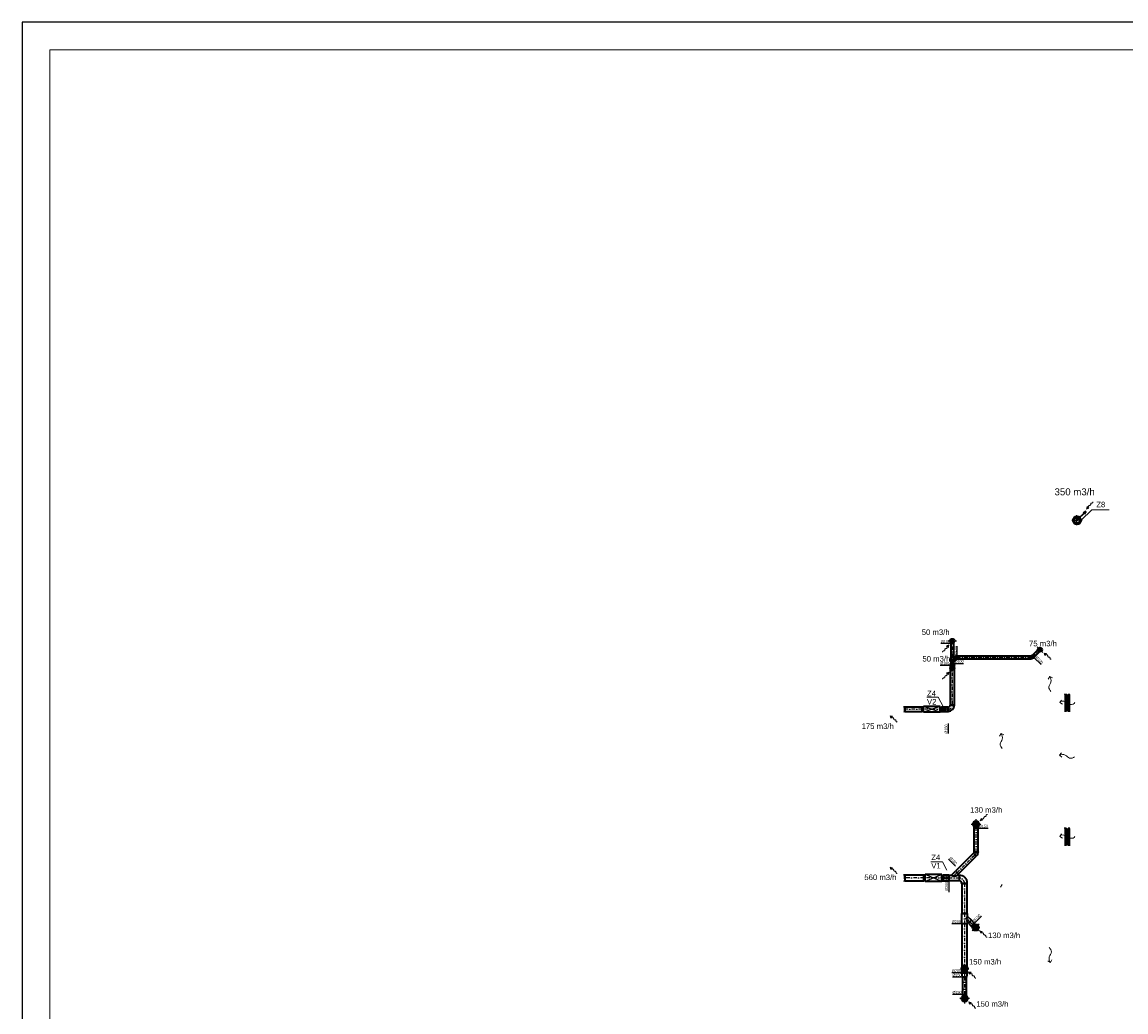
# Model space of a CAD drawing. Header units: millimetres. Extents: x 879679 to 2307614, y -211319 to 627407.
# Tile 9 of 36: x 886277 to 926213, y -149004 to -113207. Entities that reach past the tile are written whole.
import ezdxf
from ezdxf.enums import TextEntityAlignment as Align

# ---------------------------------------------------------------- set-up
doc = ezdxf.new("R2010")
doc.units = ezdxf.units.MM
doc.header["$LTSCALE"] = 10
doc.linetypes.add('DASHDOT', pattern=[25.4, 12.7, -6.35, 0, -6.35])
doc.linetypes.add('DASHED', pattern=[19.05, 12.7, -6.35])
doc.layers.add('AA_FORMÁTY NETISK', color=40, linetype='Continuous', plot=False)
for name, color, linetype, lineweight in [('AA_FORMÁTY TISK', 7, 'Continuous', 15), ('Kóty_obecně', 7, 'Continuous', 25), ('Standard', 7, 'Continuous', 25), ('VZT-komponenty', 30, 'Continuous', 35), ('VZT-potrubi', 30, 'Continuous', 35), ('VZT-sipky', 50, 'Continuous', 15)]:
    doc.layers.add(name, color=color, linetype=linetype, lineweight=lineweight)
doc.layers.add('VZT-potrubi-popis', color=7, linetype='Continuous')
doc.styles.add('Arial_CE', font='arial.ttf')
doc.styles.get("Standard").update_dxf_attribs({"font": 'ic-simplex.shx', "width": 0.8})

# ---------------------------------------------------------------- blocks, each defined once
blk = doc.blocks.new('*U166')
at = {"color": 2, "linetype": 'DASHDOT', "lineweight": 25}
for p, q in [((-106, 0), (106, 0)), ((0, 106), (0, -106))]:
    blk.add_line(p, q, dxfattribs=at)
at = {"color": 0, "linetype": 'ByBlock', "lineweight": -2}
for radius in [75.6, 50]:
    blk.add_circle((0, 0), radius, dxfattribs=at)
blk = doc.blocks.new('*U167')
at = {"color": 2, "linetype": 'DASHDOT', "lineweight": 25}
for p, q in [((-106, 0), (106, 0)), ((0, 106), (0, -106))]:
    blk.add_line(p, q, dxfattribs=at)
at = {"color": 0, "linetype": 'ByBlock', "lineweight": -2}
for radius in [75.6, 50]:
    blk.add_circle((0, 0), radius, dxfattribs=at)
blk = doc.blocks.new('*U168')
at = {"color": 2, "linetype": 'DASHDOT', "lineweight": 25}
for p, q in [((-143, 0), (143, 0)), ((0, 143), (0, -143))]:
    blk.add_line(p, q, dxfattribs=at)
at = {"color": 0, "linetype": 'ByBlock', "lineweight": -2}
for radius in [113, 75]:
    blk.add_circle((0, 0), radius, dxfattribs=at)
blk = doc.blocks.new('*U169')
at = {"color": 2, "linetype": 'DASHDOT', "lineweight": 25}
for p, q in [((-143, 0), (143, 0)), ((0, 143), (0, -143))]:
    blk.add_line(p, q, dxfattribs=at)
at = {"color": 0, "linetype": 'ByBlock', "lineweight": -2}
for radius in [113, 75]:
    blk.add_circle((0, 0), radius, dxfattribs=at)
blk = doc.blocks.new('*U170')
at = {"color": 2, "linetype": 'DASHDOT', "lineweight": 25}
for p, q in [((-143, 0), (143, 0)), ((0, 143), (0, -143))]:
    blk.add_line(p, q, dxfattribs=at)
at = {"color": 0, "linetype": 'ByBlock', "lineweight": -2}
for radius in [113, 75]:
    blk.add_circle((0, 0), radius, dxfattribs=at)
blk = doc.blocks.new('*U85', base_point=(28, -713))
at = {"linetype": 'ByBlock'}
blk.add_hatch(color=0, dxfattribs=at).paths.add_polyline_path([(791, -713), (614, -619), (614, -808)])
at = {"color": 0, "linetype": 'ByBlock', "lineweight": -2}
for p, q in [((551, -713), (614, -713)), ((791, -713), (614, -619)), ((614, -619), (614, -808)), ((791, -713), (614, -808))]:
    blk.add_line(p, q, dxfattribs=at)
blk.add_lwpolyline([(551, -713), (527, -744), (503, -758), (479, -760), (455, -751), (432, -737), (410, -721), (388, -706), (367, -696), (348, -693), (329, -696), (311, -705), (293, -716), (276, -728), (260, -738), (243, -746), (227, -749), (211, -746), (195, -738), (179, -727), (162, -713), (146, -700), (130, -689), (114, -681), (98, -678), (81, -681), (65, -689), (49, -699), (32, -711), (28, -713)], dxfattribs=at)
blk = doc.blocks.new('*U177')
at = {"color": 0, "linetype": 'ByBlock', "lineweight": -2}
for p, q in [((100, 100), (0, 100)), ((0, 0), (0, 100)), ((0, 0), (100, 0))]:
    blk.add_line(p, q, dxfattribs=at)
at = {"color": 2, "linetype": 'DASHDOT', "lineweight": 25}
for p, q in [((0, 50), (250, 50)), ((100, 200), (100, -100))]:
    blk.add_line(p, q, dxfattribs=at)
at = {"color": 2, "linetype": 'DASHED', "lineweight": 25}
for centre, radius, start, end in [((100, 50), 50, 90, 270), ((150, 50), 70.7, 135, 225)]:
    blk.add_arc(centre, radius, start, end, dxfattribs=at)
at = {"color": 0, "linetype": 'ByBlock', "lineweight": -2}
blk.add_arc((100, 50), 50, 270, 90, dxfattribs=at)
blk = doc.blocks.new('*U178', base_point=(50, 0))
at = {"color": 2, "linetype": 'DASHDOT', "lineweight": 25}
for points in [[(-100, 0), (100, 0)], [(0, 100), (0, -100)]]:
    blk.add_lwpolyline(points, dxfattribs=at)
at = {"color": 2, "linetype": 'DASHED', "lineweight": 25}
blk.add_circle((0, 0), 50, dxfattribs=at)
blk.add_arc((50, 0), 70.7, 135, 225, dxfattribs=at)
blk = doc.blocks.new('*U179', base_point=(152, 190))
at = {"color": 0, "linetype": 'ByBlock', "lineweight": -2}
for p, q in [((0, 100), (0, 0)), ((0, 100), (62, 100)), ((231, 0), (0, 0)), ((62, 100), (152, 190)), ((152, 190), (223, 120)), ((223, 120), (203, 100)), ((203, 100), (231, 100)), ((231, 100), (231, 0))]:
    blk.add_line(p, q, dxfattribs=at)
at = {"color": 2, "linetype": 'DASHDOT', "lineweight": 25}
for p, q in [((0, 50), (231, 50)), ((187, 155), (82, 50))]:
    blk.add_line(p, q, dxfattribs=at)
at = {"color": 0, "linetype": 'ByBlock', "lineweight": -2}
blk.add_arc((132, 241), 158, 243.4349, 296.5651, dxfattribs=at)
blk = doc.blocks.new('*U180', base_point=(35, 35))
at = {"color": 0, "lineweight": -2}
for p, q in [((106, 106), (35, 35)), ((35, 35), (35, 35)), ((50, 0), (150, 0)), ((50, 0), (50, 0)), ((106, 106), (106, 106)), ((150, 0), (150, 0))]:
    blk.add_line(p, q, dxfattribs=at)
at = {"color": 2, "linetype": 'DASHDOT', "lineweight": 25}
for p, q in [((71, 71), (71, 71)), ((100, 0), (100, 0))]:
    blk.add_line(p, q, dxfattribs=at)
at = {"color": 0, "lineweight": -2}
for radius in [50, 150]:
    blk.add_arc((0, 0), radius, 0, 45, dxfattribs=at)
at = {"color": 2, "linetype": 'DASHDOT', "lineweight": 25}
blk.add_arc((0, 0), 100, 0, 45, dxfattribs=at)
blk = doc.blocks.new('*U181', base_point=(0, -75))
at = {"color": 0, "linetype": 'ByBlock', "lineweight": -2}
for p, q in [((0, 75), (75, 50)), ((0, 75), (0, -75)), ((0, 75), (0, 75)), ((75, 50), (75, -50)), ((75, 50), (75, 50)), ((75, -50), (0, -75)), ((0, -75), (0, -75)), ((75, -50), (75, -50))]:
    blk.add_line(p, q, dxfattribs=at)
at = {"color": 2, "linetype": 'DASHDOT', "lineweight": 25}
blk.add_line((0, 0), (75, 0), dxfattribs=at)
blk = doc.blocks.new('*U182', base_point=(486.419, 50))
at = {"color": 0, "linetype": 'ByBlock', "lineweight": -2}
for p, q in [((0, 100), (0, 0)), ((486.419, 100), (0, 100)), ((0, 0), (486.419, 0)), ((486.419, 0), (486.419, 100))]:
    blk.add_line(p, q, dxfattribs=at)
at = {"color": 2, "linetype": 'DASHDOT', "lineweight": 25}
blk.add_line((0, 50), (486.419, 50), dxfattribs=at)
blk = doc.blocks.new('*U183', base_point=(100, 0))
at = {"color": 0, "lineweight": -2}
for p, q in [((106, 106), (35, 35)), ((35, 35), (35, 35)), ((50, 0), (150, 0)), ((50, 0), (50, 0)), ((106, 106), (106, 106)), ((150, 0), (150, 0))]:
    blk.add_line(p, q, dxfattribs=at)
at = {"color": 2, "linetype": 'DASHDOT', "lineweight": 25}
for p, q in [((71, 71), (71, 71)), ((100, 0), (100, 0))]:
    blk.add_line(p, q, dxfattribs=at)
at = {"color": 0, "lineweight": -2}
for radius in [50, 150]:
    blk.add_arc((0, 0), radius, 0, 45, dxfattribs=at)
at = {"color": 2, "linetype": 'DASHDOT', "lineweight": 25}
blk.add_arc((0, 0), 100, 0, 45, dxfattribs=at)
blk = doc.blocks.new('*U184', base_point=(256, 50))
at = {"color": 0, "linetype": 'ByBlock', "lineweight": -2}
for p, q in [((0, 100), (0, 0)), ((256, 100), (0, 100)), ((0, 0), (256, 0)), ((256, 0), (256, 100))]:
    blk.add_line(p, q, dxfattribs=at)
at = {"color": 2, "linetype": 'DASHDOT', "lineweight": 25}
blk.add_line((0, 50), (256, 50), dxfattribs=at)
blk = doc.blocks.new('*U185', base_point=(0, 50))
at = {"color": 0, "linetype": 'ByBlock', "lineweight": -2}
for p, q in [((0, 100), (0, 0)), ((2673, 100), (0, 100)), ((0, 0), (2673, 0)), ((2673, 0), (2673, 100))]:
    blk.add_line(p, q, dxfattribs=at)
at = {"color": 2, "linetype": 'DASHDOT', "lineweight": 25}
blk.add_line((0, 50), (2673, 50), dxfattribs=at)
blk = doc.blocks.new('*U176')
at = {"color": 0, "linetype": 'ByBlock', "lineweight": -2}
for p, q in [((100, 100), (0, 100)), ((0, 0), (0, 100)), ((0, 0), (100, 0))]:
    blk.add_line(p, q, dxfattribs=at)
at = {"color": 2, "linetype": 'DASHDOT', "lineweight": 25}
for p, q in [((0, 50), (250, 50)), ((100, 200), (100, -100))]:
    blk.add_line(p, q, dxfattribs=at)
at = {"color": 2, "linetype": 'DASHED', "lineweight": 25}
for centre, radius, start, end in [((100, 50), 50, 90, 270), ((150, 50), 70.7, 135, 225)]:
    blk.add_arc(centre, radius, start, end, dxfattribs=at)
at = {"color": 0, "linetype": 'ByBlock', "lineweight": -2}
blk.add_arc((100, 50), 50, 270, 90, dxfattribs=at)
blk = doc.blocks.new('*U186')
at = {"color": 0, "linetype": 'ByBlock', "lineweight": -2}
for p, q in [((0, 174), (0, -24)), ((150, 150), (0, 150)), ((0, 0), (150, 0)), ((150, -24), (150, 174))]:
    blk.add_line(p, q, dxfattribs=at)
at = {"color": 2, "linetype": 'ByBlock', "lineweight": 25}
for p, q in [((112, 75), (56, 107)), ((56, 107), (56, 43)), ((56, 43), (112, 75))]:
    blk.add_line(p, q, dxfattribs=at)
blk.add_circle((75, 75), 37.5, dxfattribs=at)
blk = doc.blocks.new('*U190', base_point=(0, 75))
at = {"color": 0, "lineweight": -2}
for p, q in [((0, 225), (0, 75)), ((0, 225), (0, 225)), ((0, 75), (0, 75)), ((75, 0), (225, 0)), ((75, 0), (75, 0)), ((225, 0), (225, 0))]:
    blk.add_line(p, q, dxfattribs=at)
at = {"color": 2, "linetype": 'DASHDOT', "lineweight": 25}
for p, q in [((0, 150), (0, 150)), ((150, 0), (150, 0))]:
    blk.add_line(p, q, dxfattribs=at)
at = {"color": 0, "lineweight": -2}
for radius in [225, 75]:
    blk.add_arc((0, 0), radius, 0, 90, dxfattribs=at)
at = {"color": 2, "linetype": 'DASHDOT', "lineweight": 25}
blk.add_arc((0, 0), 150, 0, 90, dxfattribs=at)
blk = doc.blocks.new('*U191', base_point=(0, 75))
at = {"color": 0, "linetype": 'ByBlock', "lineweight": -2}
for p, q in [((0, 150), (0, 0)), ((91.163, 150), (0, 150)), ((0, 0), (91.163, 0)), ((91.163, 0), (91.163, 150))]:
    blk.add_line(p, q, dxfattribs=at)
at = {"color": 2, "linetype": 'DASHDOT', "lineweight": 25}
blk.add_line((0, 75), (91.163, 75), dxfattribs=at)
blk = doc.blocks.new('*U192', base_point=(630, 0))
at = {"color": 0, "linetype": 'ByBlock', "lineweight": -2}
for p, q in [((0, 150), (0, 0)), ((630, 150), (0, 150)), ((0, 0), (630, 0)), ((630, 0), (630, 150))]:
    blk.add_line(p, q, dxfattribs=at)
at = {"color": 2, "linetype": 'DASHDOT', "lineweight": 25}
blk.add_line((0, 75), (630, 75), dxfattribs=at)
blk = doc.blocks.new('*U193')
at = {"color": 0, "linetype": 'ByBlock', "lineweight": -2}
for p, q in [((150, 150), (0, 150)), ((0, 0), (0, 150)), ((0, 0), (150, 0))]:
    blk.add_line(p, q, dxfattribs=at)
at = {"color": 2, "linetype": 'DASHDOT', "lineweight": 25}
for p, q in [((0, 75), (325, 75)), ((150, 250), (150, -100))]:
    blk.add_line(p, q, dxfattribs=at)
at = {"color": 2, "linetype": 'DASHED', "lineweight": 25}
for centre, radius, start, end in [((150, 75), 75, 90, 270), ((200, 75), 90.1, 123.6901, 236.3099)]:
    blk.add_arc(centre, radius, start, end, dxfattribs=at)
at = {"color": 0, "linetype": 'ByBlock', "lineweight": -2}
blk.add_arc((150, 75), 75, 270, 90, dxfattribs=at)
blk = doc.blocks.new('*U194', base_point=(75, 0))
at = {"color": 2, "linetype": 'DASHDOT', "lineweight": 25}
for points in [[(-125, 0), (125, 0)], [(0, 125), (0, -125)]]:
    blk.add_lwpolyline(points, dxfattribs=at)
at = {"color": 2, "linetype": 'DASHED', "lineweight": 25}
blk.add_circle((0, 0), 75, dxfattribs=at)
blk.add_arc((50, 0), 90.1, 123.6901, 236.3099, dxfattribs=at)
blk = doc.blocks.new('*U195', base_point=(372, 200))
at = {"color": 0, "linetype": 'ByBlock', "lineweight": -2}
for p, q in [((0, 200), (0, 0)), ((0, 200), (99, 200)), ((372, 0), (0, 0)), ((99, 200), (248, 349)), ((248, 349), (354, 243)), ((354, 243), (312, 200)), ((312, 200), (372, 200)), ((372, 200), (372, 0))]:
    blk.add_line(p, q, dxfattribs=at)
at = {"color": 2, "linetype": 'DASHDOT', "lineweight": 25}
for p, q in [((0, 100), (372, 100)), ((301, 296), (106, 100))]:
    blk.add_line(p, q, dxfattribs=at)
at = {"color": 0, "linetype": 'ByBlock', "lineweight": -2}
blk.add_arc((206, 412), 237, 243.4349, 296.5651, dxfattribs=at)
blk = doc.blocks.new('*U196', base_point=(0, -100))
at = {"color": 0, "linetype": 'ByBlock', "lineweight": -2}
for p, q in [((0, 100), (150, 75)), ((0, 100), (0, -100)), ((0, 100), (0, 100)), ((150, 75), (150, -75)), ((150, 75), (150, 75)), ((150, -75), (0, -100)), ((0, -100), (0, -100)), ((150, -75), (150, -75))]:
    blk.add_line(p, q, dxfattribs=at)
at = {"color": 2, "linetype": 'DASHDOT', "lineweight": 25}
blk.add_line((0, 0), (150, 0), dxfattribs=at)
blk = doc.blocks.new('*U197', base_point=(626.247, 75))
at = {"color": 0, "linetype": 'ByBlock', "lineweight": -2}
for p, q in [((0, 150), (0, 0)), ((626.247, 150), (0, 150)), ((0, 0), (626.247, 0)), ((626.247, 0), (626.247, 150))]:
    blk.add_line(p, q, dxfattribs=at)
at = {"color": 2, "linetype": 'DASHDOT', "lineweight": 25}
blk.add_line((0, 75), (626.247, 75), dxfattribs=at)
blk = doc.blocks.new('*U198', base_point=(1777.822, 100))
at = {"color": 0, "linetype": 'ByBlock', "lineweight": -2}
for p, q in [((0, 200), (0, 0)), ((1777.822, 200), (0, 200)), ((0, 0), (1777.822, 0)), ((1777.822, 0), (1777.822, 200))]:
    blk.add_line(p, q, dxfattribs=at)
at = {"color": 2, "linetype": 'DASHDOT', "lineweight": 25}
blk.add_line((0, 100), (1777.822, 100), dxfattribs=at)
blk = doc.blocks.new('*U199', base_point=(200, 0))
at = {"color": 0, "linetype": 'ByBlock', "lineweight": -2}
for p, q in [((0, 224), (0, -24)), ((200, 200), (0, 200)), ((0, 0), (200, 0)), ((200, -24), (200, 224))]:
    blk.add_line(p, q, dxfattribs=at)
at = {"color": 2, "linetype": 'ByBlock', "lineweight": 25}
for p, q in [((150, 100), (75, 143)), ((75, 143), (75, 57)), ((75, 57), (150, 100))]:
    blk.add_line(p, q, dxfattribs=at)
blk.add_circle((100, 100), 50, dxfattribs=at)
blk = doc.blocks.new('*U200', base_point=(372, 200))
at = {"color": 0, "linetype": 'ByBlock', "lineweight": -2}
for p, q in [((0, 200), (0, 0)), ((0, 200), (99, 200)), ((372, 0), (0, 0)), ((99, 200), (248, 349)), ((248, 349), (354, 243)), ((354, 243), (312, 200)), ((312, 200), (372, 200)), ((372, 200), (372, 0))]:
    blk.add_line(p, q, dxfattribs=at)
at = {"color": 2, "linetype": 'DASHDOT', "lineweight": 25}
for p, q in [((0, 100), (372, 100)), ((301, 296), (106, 100))]:
    blk.add_line(p, q, dxfattribs=at)
at = {"color": 0, "linetype": 'ByBlock', "lineweight": -2}
blk.add_arc((206, 412), 237, 243.4349, 296.5651, dxfattribs=at)
blk = doc.blocks.new('*U201', base_point=(0, 100))
at = {"color": 0, "lineweight": -2}
for p, q in [((0, 300), (0, 100)), ((0, 300), (0, 300)), ((0, 100), (0, 100)), ((100, 0), (300, 0)), ((100, 0), (100, 0)), ((300, 0), (300, 0))]:
    blk.add_line(p, q, dxfattribs=at)
at = {"color": 2, "linetype": 'DASHDOT', "lineweight": 25}
for p, q in [((0, 200), (0, 200)), ((200, 0), (200, 0))]:
    blk.add_line(p, q, dxfattribs=at)
at = {"color": 0, "lineweight": -2}
for radius in [300, 100]:
    blk.add_arc((0, 0), radius, 0, 90, dxfattribs=at)
at = {"color": 2, "linetype": 'DASHDOT', "lineweight": 25}
blk.add_arc((0, 0), 200, 0, 90, dxfattribs=at)
blk = doc.blocks.new('*U202', base_point=(0, 100))
at = {"color": 0, "linetype": 'ByBlock', "lineweight": -2}
for p, q in [((0, 200), (0, 0)), ((693.098, 200), (0, 200)), ((0, 0), (693.098, 0)), ((693.098, 0), (693.098, 200))]:
    blk.add_line(p, q, dxfattribs=at)
at = {"color": 2, "linetype": 'DASHDOT', "lineweight": 25}
blk.add_line((0, 100), (693.098, 100), dxfattribs=at)
blk = doc.blocks.new('*U203', base_point=(106, 106))
at = {"color": 0, "lineweight": -2}
for p, q in [((159, 159), (53, 53)), ((53, 53), (53, 53)), ((75, 0), (225, 0)), ((75, 0), (75, 0)), ((159, 159), (159, 159)), ((225, 0), (225, 0))]:
    blk.add_line(p, q, dxfattribs=at)
at = {"color": 2, "linetype": 'DASHDOT', "lineweight": 25}
for p, q in [((106, 106), (106, 106)), ((150, 0), (150, 0))]:
    blk.add_line(p, q, dxfattribs=at)
at = {"color": 0, "lineweight": -2}
for radius in [75, 225]:
    blk.add_arc((0, 0), radius, 0, 45, dxfattribs=at)
at = {"color": 2, "linetype": 'DASHDOT', "lineweight": 25}
blk.add_arc((0, 0), 150, 0, 45, dxfattribs=at)
blk = doc.blocks.new('*U204', base_point=(0, 75))
at = {"color": 0, "linetype": 'ByBlock', "lineweight": -2}
for p, q in [((0, 150), (0, 0)), ((907, 150), (0, 150)), ((0, 0), (907, 0)), ((907, 0), (907, 150))]:
    blk.add_line(p, q, dxfattribs=at)
at = {"color": 2, "linetype": 'DASHDOT', "lineweight": 25}
blk.add_line((0, 75), (907, 75), dxfattribs=at)
blk = doc.blocks.new('*U286', base_point=(0, 75))
at = {"color": 0, "linetype": 'ByBlock', "lineweight": -2}
for p, q in [((0, 150), (0, 0)), ((142.906, 150), (0, 150)), ((0, 0), (142.906, 0)), ((142.906, 0), (142.906, 150))]:
    blk.add_line(p, q, dxfattribs=at)
at = {"color": 2, "linetype": 'DASHDOT', "lineweight": 25}
blk.add_line((0, 75), (142.906, 75), dxfattribs=at)
blk = doc.blocks.new('*U363', base_point=(-75, 0))
at = {"color": 0, "linetype": 'ByBlock', "lineweight": -2}
for p, q in [((-75, 0), (-105, 0)), ((-75, 15), (-75, 0)), ((75, 15), (75, 0)), ((75, 0), (105, 0))]:
    blk.add_line(p, q, dxfattribs=at)
at = {"color": 2, "linetype": 'DASHED', "lineweight": 25}
blk.add_line((-75, 0), (75, 0), dxfattribs=at)
blk = doc.blocks.new('*U364', base_point=(-100, 0))
at = {"color": 0, "linetype": 'ByBlock', "lineweight": -2}
for p, q in [((-100, 0), (-130, 0)), ((-100, 20), (-100, 0)), ((100, 20), (100, 0)), ((100, 0), (130, 0))]:
    blk.add_line(p, q, dxfattribs=at)
at = {"color": 2, "linetype": 'DASHED', "lineweight": 25}
blk.add_line((-100, 0), (100, 0), dxfattribs=at)
blk = doc.blocks.new('*U365', base_point=(-300, 0))
at = {"color": 0, "linetype": 'ByBlock', "lineweight": -2}
for p, q in [((-300, 150), (-330, 150)), ((-300, 0), (-330, 0)), ((-300, 150), (300, 150)), ((-300, 0), (300, 0)), ((300, 150), (330, 150)), ((300, 0), (330, 0))]:
    blk.add_line(p, q, dxfattribs=at)
at = {"color": 2, "linetype": 'ByBlock', "lineweight": 25}
for p, q in [((-300, 91), (-300, 150)), ((-300, 91), (300, 91)), ((-300, 59), (-300, 0)), ((-300, 59), (300, 59)), ((300, 91), (300, 150)), ((300, 59), (300, 0))]:
    blk.add_line(p, q, dxfattribs=at)
blk = doc.blocks.new('*U369')
at = {"color": 2, "linetype": 'DASHDOT', "lineweight": 25}
for p, q in [((-181, 0), (181, 0)), ((0, 181), (0, -181))]:
    blk.add_line(p, q, dxfattribs=at)
at = {"color": 0, "linetype": 'ByBlock', "lineweight": -2}
for radius in [151, 100]:
    blk.add_circle((0, 0), radius, dxfattribs=at)
blk = doc.blocks.new('*U103', base_point=(137, -614))
at = {"color": 0, "linetype": 'ByBlock', "lineweight": -2}
for p, q in [((137, -614), (586, -614)), ((586, -614), (485, -589)), ((586, -614), (485, -639))]:
    blk.add_line(p, q, dxfattribs=at)
blk = doc.blocks.new('*U370', base_point=(100, 0))
at = {"linetype": 'ByBlock'}
blk.add_hatch(color=0, dxfattribs=at).paths.add_polyline_path([(0, 100, 0.414214), (-100, 0, 0.414214), (0, -100, -0.618034)])
at = {"color": 2, "linetype": 'DASHDOT', "lineweight": 25}
for points in [[(-150, 0), (150, 0)], [(0, 150), (0, -150)]]:
    blk.add_lwpolyline(points, dxfattribs=at)
at = {"color": 0, "linetype": 'ByBlock', "lineweight": -2}
blk.add_circle((0, 0), 100, dxfattribs=at)
blk = doc.blocks.new('*U394', base_point=(350, 0))
at = {"color": 2, "linetype": 'DASHDOT', "lineweight": 25}
blk.add_lwpolyline([(-30, 0), (730, 0)], dxfattribs=at)
at = {"color": 0, "linetype": 'ByBlock', "lineweight": -2}
for points in [[(50, 75), (0, 75)], [(0, -75), (0, 75)], [(50, 100), (50, -100)], [(50, 100), (650, 100)], [(650, 100), (650, -100)], [(650, 75), (700, 75)], [(700, -75), (700, 75)], [(50, -75), (0, -75)], [(50, -100), (650, -100)], [(650, -75), (700, -75)]]:
    blk.add_lwpolyline(points, dxfattribs=at)
at = {"color": 2, "linetype": 'ByBlock', "lineweight": 25}
for points in [[(50, 100), (650, -100)], [(50, -100), (650, 100)]]:
    blk.add_lwpolyline(points, dxfattribs=at)
blk = doc.blocks.new('*U396', base_point=(350, 0))
at = {"color": 2, "linetype": 'DASHDOT', "lineweight": 25}
blk.add_lwpolyline([(-30, 0), (730, 0)], dxfattribs=at)
at = {"color": 0, "linetype": 'ByBlock', "lineweight": -2}
for points in [[(50, 100), (0, 100)], [(0, -100), (0, 100)], [(50, 125), (50, -125)], [(50, 125), (650, 125)], [(650, 125), (650, -125)], [(650, 100), (700, 100)], [(700, -100), (700, 100)], [(50, -100), (0, -100)], [(50, -125), (650, -125)], [(650, -100), (700, -100)]]:
    blk.add_lwpolyline(points, dxfattribs=at)
at = {"color": 2, "linetype": 'ByBlock', "lineweight": 25}
for points in [[(50, 125), (650, -125)], [(50, -125), (650, 125)]]:
    blk.add_lwpolyline(points, dxfattribs=at)
blk = doc.blocks.new('*U402')
at = {"color": 2, "linetype": 'DASHDOT', "lineweight": 25}
for p, q in [((-106, 0), (106, 0)), ((0, 106), (0, -106))]:
    blk.add_line(p, q, dxfattribs=at)
at = {"color": 0, "linetype": 'ByBlock', "lineweight": -2}
for radius in [75.6, 50]:
    blk.add_circle((0, 0), radius, dxfattribs=at)
blk = doc.blocks.new('*U403')
at = {"color": 2, "linetype": 'DASHDOT', "lineweight": 25}
for p, q in [((-143, 0), (143, 0)), ((0, 143), (0, -143))]:
    blk.add_line(p, q, dxfattribs=at)
at = {"color": 0, "linetype": 'ByBlock', "lineweight": -2}
for radius in [113, 75]:
    blk.add_circle((0, 0), radius, dxfattribs=at)
blk = doc.blocks.new('*U503', base_point=(1434.616081, 0))
at = {"color": 0, "linetype": 'ByBlock', "lineweight": -2}
for p, q in [((0, 150), (0, 0)), ((1434.616081, 150), (0, 150)), ((0, 0), (1434.616081, 0)), ((1434.616081, 0), (1434.616081, 150))]:
    blk.add_line(p, q, dxfattribs=at)
at = {"color": 2, "linetype": 'DASHDOT', "lineweight": 25}
blk.add_line((0, 75), (1434.616081, 75), dxfattribs=at)
blk = doc.blocks.new('*U504', base_point=(0, 150))
at = {"color": 0, "linetype": 'ByBlock', "lineweight": -2}
for p, q in [((0, 150), (0, 0)), ((852.324603, 150), (0, 150)), ((0, 0), (852.324603, 0)), ((852.324603, 0), (852.324603, 150))]:
    blk.add_line(p, q, dxfattribs=at)
at = {"color": 2, "linetype": 'DASHDOT', "lineweight": 25}
blk.add_line((0, 75), (852.324603, 75), dxfattribs=at)
blk = doc.blocks.new('*U505', base_point=(0, 200))
at = {"color": 0, "linetype": 'ByBlock', "lineweight": -2}
for p, q in [((0, 200), (0, 0)), ((1084.04107, 200), (0, 200)), ((0, 0), (1084.04107, 0)), ((1084.04107, 0), (1084.04107, 200))]:
    blk.add_line(p, q, dxfattribs=at)
at = {"color": 2, "linetype": 'DASHDOT', "lineweight": 25}
blk.add_line((0, 100), (1084.04107, 100), dxfattribs=at)

msp = doc.modelspace()

# ---------------------------------------------------------------- linework, layer by layer
at = {"layer": 'AA_FORMÁTY NETISK'}
msp.add_lwpolyline([(1005077.4, -113206.5), (886277.4, -113206.5), (886277.4, -197206.5), (1005077.4, -197206.5)], close=True, dxfattribs=at)
at = {"layer": 'AA_FORMÁTY TISK'}
msp.add_lwpolyline([(1004077.4, -114206.5), (887277.4, -114206.5), (887277.4, -196206.5), (1004077.4, -196206.5)], close=True, dxfattribs=at)
at = {"layer": 'Standard', "color": 0, "linetype": 'Continuous', "lineweight": 13, "ltscale": 1000}
for p, q in [((924983.1, -130842), (924593.6, -131223.2)), ((924983.1, -130842), (925603.1, -130842)), ((919005.6, -137626.6), (919425.6, -137626.6)), ((919425.6, -137626.6), (919615.4, -137984.5)), ((919159.7, -143574.3), (919579.7, -143574.3)), ((919579.7, -143574.3), (919739.7, -143879.2)), ((921734.7, -144395.6), (921680, -144494.5))]:
    msp.add_line(p, q, dxfattribs=at)
at = {"layer": 'Standard', "color": 10, "linetype": 'Continuous', "lineweight": 25}
for centre in [(920790.4, -142213), (920375.5, -147429.2)]:
    msp.add_circle(centre, 75, dxfattribs=at)
at = {"layer": 'VZT-potrubi-popis', "color": 2}
for p, q in [((919881.6, -135682.5), (919521.6, -135682.5)), ((920107.3, -136133.1), (920107.3, -135773.1)), ((919856.6, -136474.9), (919496.6, -136474.9)), ((919981.6, -136399.9), (920341.6, -136399.9)), ((922886.2, -136189.2), (923140.8, -136443.7)), ((919781.6, -138578.2), (919781.6, -138938.2)), ((920865.4, -142363), (921225.4, -142363)), ((920051.8, -143730.4), (919797.2, -143475.8)), ((919803.5, -144079.2), (919803.5, -144669.5)), ((920730, -145796.8), (920984.5, -145542.2)), ((920275.5, -145814.9), (919915.5, -145814.9)), ((920275.5, -147592.7), (919915.5, -147592.7)), ((920300.5, -147742.7), (919940.5, -147742.7)), ((920300.5, -148368.9), (919940.5, -148368.9))]:
    msp.add_line(p, q, dxfattribs=at)
at = {"layer": 'VZT-sipky', "ltscale": 1000}
for p, q in [((923459, -136871), (923404.3, -136969.9)), ((923459, -136871), (923555.3, -136924.2)), ((923818.9, -137816.2), (923879.4, -137724.3)), ((923818.9, -137816.2), (923913.2, -137878.3)), ((921698.1, -138934.3), (921643.4, -139033.2)), ((921698.1, -138934.3), (921794.4, -138987.5)), ((923811.3, -139714.8), (923883, -139631.4)), ((923811.3, -139714.8), (923897, -139788.5)), ((923818.9, -142656.2), (923879.4, -142564.3)), ((923818.9, -142656.2), (923913.2, -142718.3)), ((923479.9, -147215.4), (923383.7, -147162.1)), ((923479.9, -147215.4), (923534.6, -147116.5))]:
    msp.add_line(p, q, dxfattribs=at)
at = {"layer": 'VZT-sipky'}
for points, start_tangent, end_tangent in [([(923501.3, -137417.9), (923423.5, -137251), (923501.3, -137074.3), (923459, -136871)], (-0.5969715, 0.8022625), (-0.3961684, 0.9181779)), ([(924367.4, -137816.2), (924195, -137880.9), (924024.8, -137789.7), (923818.9, -137816.2)], (-0.1861343, -0.9825243), (-0.2090014, -0.9779153)), ([(921740.4, -139481.2), (921662.6, -139314.3), (921740.4, -139137.6), (921698.1, -138934.3)], (-0.5969715, 0.8022625), (-0.3961684, 0.9181779)), ([(924355.3, -139784.8), (924176.1, -139827.1), (924018.9, -139714.8), (923811.3, -139714.8)], (-0.9070927, -0.420931), (-0.9796491, -0.2007179)), ([(924367.4, -142656.2), (924195, -142720.9), (924024.8, -142629.7), (923818.9, -142656.2)], (-0.1861343, -0.9825243), (-0.2090014, -0.9779153)), ([(923437.6, -146668.5), (923515.5, -146835.4), (923437.6, -147012.1), (923479.9, -147215.4)], (0.5969715, -0.8022625), (0.3961684, -0.9181779))]:
    msp.add_spline(points, degree=3, dxfattribs=dict(at, start_tangent=start_tangent, end_tangent=end_tangent))

# ---------------------------------------------------------------- block references
at = {"layer": 'VZT-komponenty', "color": 10}
for name, p, rotation in [('*U369', (924442.3, -131225.3), 90), ('*U166', (919931.6, -135582.5), 90), ('*U402', (923102.9, -135901.8), 135), ('*U167', (919931.6, -136562), 90), ('*U363', (918195.4, -137984.5), 270), ('*U394', (919190.4, -138059.5), 180), ('*U186', (919690.4, -137984.5), 180), ('*U403', (920790.4, -142213), 90), ('*U364', (918190.4, -144058.8), 270), ('*U396', (919253.5, -144158.8), 180), ('*U199', (919603.5, -144058.8), 180), ('*U168', (920777.9, -145951.7), 135), ('*U169', (920375.5, -147429.2), 90), ('*U170', (920375.5, -148519.2), 270)]:
    msp.add_blockref(name, p, dxfattribs=dict(at, rotation=rotation))
at = {"layer": 'VZT-komponenty', "color": 170, "rotation": 270}
for p in [(924015.4, -137525.8), (924015.4, -142368.2)]:
    msp.add_blockref('*U365', p, dxfattribs=at)
at = {"layer": 'VZT-potrubi', "color": 10}
for name, p, rotation in [('*U103', (924442.3, -131225.3), 44.99999999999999), ('*U370', (924342.3, -131225.3), 180), ('*U177', (919981.6, -135682.5), 90), ('*U182', (919931.6, -135682.5), 90), ('*U176', (923067.5, -136007.9), 44.99999999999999), ('*U180', (920072, -136247.7), 89.99999999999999), ('*U184', (923032.2, -135972.5), 44.99999999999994), ('*U178', (919881.6, -136562), 180), ('*U181', (920006.6, -136474.9), 90), ('*U503', (919856.6, -137909.5), 270), ('*U192', (918210.4, -137984.5), 180), ('*U191', (919781.6, -138059.5), 180), ('*U190', (919856.6, -137909.5), 270), ('*U193', (920865.4, -142363), 90), ('*U504', (920715.4, -143215.3), 90), ('*U204', (920104.8, -143963.1), 44.99999999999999), ('*U202', (918903.5, -144158.8), 180), ('*U505', (920475.5, -144358.8), 270), ('*U195', (920475.5, -145814.9), 270), ('*U286', (920571.3, -145744.1), 315), ('*U193', (920618.8, -145898.7), 315), ('*U198', (920375.5, -147592.7), 270), ('*U194', (920300.5, -147429.2), 180), ('*U196', (920275.5, -147592.7), 270), ('*U197', (920375.5, -148368.9), 270), ('*U193', (920300.5, -148368.9), 270)]:
    msp.add_blockref(name, p, dxfattribs=dict(at, rotation=rotation))
at = {"layer": 'VZT-potrubi', "color": 10, "xscale": -1}
for name, p, rotation in [('*U179', (920072, -136247.7), 270), ('*U183', (922850.9, -136153.8), 134.9999999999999), ('*U203', (920746.5, -143321.4), 180)]:
    msp.add_blockref(name, p, dxfattribs=dict(at, rotation=rotation))
at = {"layer": 'VZT-potrubi', "color": 10}
for name, p in [('*U185', (920107.3, -136183.1)), ('*U200', (920175.5, -144058.8)), ('*U201', (920175.5, -144258.8))]:
    msp.add_blockref(name, p, dxfattribs=at)
at = {"layer": 'VZT-sipky'}
for p, xscale, yscale, zscale, rotation in [((925020.1, -130557.1), 0.4529080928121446, 0.4529080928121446, 0.4529080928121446, 228.7689769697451), ((919581.2, -135992.2), 0.4529080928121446, 0.4529080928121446, 0.4529080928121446, 48.7689769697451), ((923512.6, -136252.2), 0.4529080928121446, 0.4529080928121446, 0.4529080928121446, 138.7689769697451), ((919581.2, -136971.8), 0.4529080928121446, 0.4529080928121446, 0.4529080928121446, 48.7689769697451), ((917940.4, -138520.6), 0.4529080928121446, 0.4529080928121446, 0.4529080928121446, 138.7689769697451), ((921200.2, -141862.6), -0.4529080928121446, 0.4529080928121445, 0.4529080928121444, 41.23102303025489), ((917940.4, -143996.6), 0.4529080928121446, 0.4529080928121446, 0.4529080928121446, 138.7689769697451), ((921187.7, -146302.1), 0.4529080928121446, 0.4529080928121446, 0.4529080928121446, 138.7689769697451), ((920780.3, -147779.6), 0.4529080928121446, 0.4529080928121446, 0.4529080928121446, 138.7689769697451), ((920785.3, -148869.6), 0.4529080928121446, 0.4529080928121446, 0.4529080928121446, 138.7689769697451)]:
    msp.add_blockref('*U85', p, dxfattribs=dict(at, xscale=xscale, yscale=yscale, zscale=zscale, rotation=rotation))

# ---------------------------------------------------------------- texts
at = {"layer": 'Kóty_obecně', "color": 0, "linetype": 'Continuous', "lineweight": 13, "style": 'Arial_CE'}
for s, insert, char_height, width, attachment_point in [('{\\C7;350 m3/h}\\P', (923630.3, -130324), 250, 1491.667, 7), ('{\\fArial CE|i0|b0;\\H200.000000;\\W1.000000;\\C7;Z8}\\P', (925303.2, -130554.7), 200, 426.667, 2), ('{\\fArial CE|i0|b0;\\H200.000000;\\W1.000000;\\C7;50 m3/h}\\P', (918826.1, -135375.1), 200, 1113.333, 7), ('{\\C7;75 m3/h}', (922706.9, -135784.1), 200, 1113.333, 7), ('{\\fArial CE|i0|b0;\\H200.000000;\\W1.000000;\\C7;50 m3/h}\\P', (918851.7, -136335.1), 200, 1113.333, 7), ('{\\C7;175 m3/h}', (916649.9, -138774.8), 200, 1270, 7), ('{\\fArial CE|i0|b0;\\H200.000000;\\W1.000000;\\C7;130 m3/h}\\P', (920575.9, -141803.1), 200, 1270, 7), ('{\\fArial CE|i0|b0;\\H200.000000;\\W1.000000;\\C7;560 m3/h}\\P', (916748.6, -144238.9), 200, 1270, 7), ('{\\fArial CE|i0|b0;\\H200.000000;\\W1.000000;\\C7;130 m3/h}\\P', (921224.7, -146337.5), 200, 1270, 7), ('{\\fArial CE|i0|b0;\\H200.000000;\\W1.000000;\\C7;150 m3/h}\\P', (920534.4, -147291.9), 200, 1270, 7), ('{\\fArial CE|i0|b0;\\H200.000000;\\W1.000000;\\C7;150 m3/h}\\P', (920799.6, -148820), 200, 1270, 7)]:
    msp.add_mtext(s, dxfattribs=dict(at, insert=insert, char_height=char_height, width=width, attachment_point=attachment_point))
at = {"layer": 'Kóty_obecně', "color": 0, "linetype": 'Continuous', "lineweight": 13, "char_height": 200, "width": 416.833, "attachment_point": 1, "line_spacing_factor": 0.903614}
for s, insert in [('{\\fArial CE|i0|b0;\\H200.000000;\\W1.000000;\\C7;Z4}\\P{\\fArial CE|i0|b0;\\H200.000000;\\W1.000000;\\C7;V2}\\P', (919016.4, -137386.7)), ('{\\fArial CE|i0|b0;\\H200.000000;\\W1.000000;\\C7;Z4}\\P{\\fArial CE|i0|b0;\\H200.000000;\\W1.000000;\\C7;V1}\\P', (919170.6, -143314.2))]:
    msp.add_mtext(s, dxfattribs=dict(at, insert=insert))
at = {"layer": 'VZT-potrubi-popis', "color": 3, "width": 0.8}
for s, p in [('%%c100', (919521.6, -135657.5)), ('%%c150', (919496.6, -136449.9)), ('%%c200', (919915.5, -145789.9)), ('%%c200', (919915.5, -147567.7)), ('%%c150', (919940.5, -147717.7)), ('%%c150', (919940.5, -148343.9))]:
    msp.add_text(s, height=100, dxfattribs=at).set_placement(p)
for s, rotation, p in [('%%c100', 90, (920082.3, -135773.1)), ('%%c100', 315, (923158.5, -136426)), ('%%c150', 45, (920966.9, -145524.5))]:
    msp.add_text(s, height=100, rotation=rotation, dxfattribs=at).set_placement(p, align=Align.RIGHT)
for s, p in [('%%c100', (920341.6, -136374.9)), ('%%c150', (921225.4, -142338))]:
    msp.add_text(s, height=100, dxfattribs=at).set_placement(p, align=Align.RIGHT)
for s, rotation, p in [('%%c150', 90, (919756.6, -138938.2)), ('%%c150', 315, (919814.9, -143458.1)), ('%%c200', 90, (919778.5, -144626.5))]:
    msp.add_text(s, height=100, rotation=rotation, dxfattribs=at).set_placement(p)

doc.saveas('drawing.dxf')
